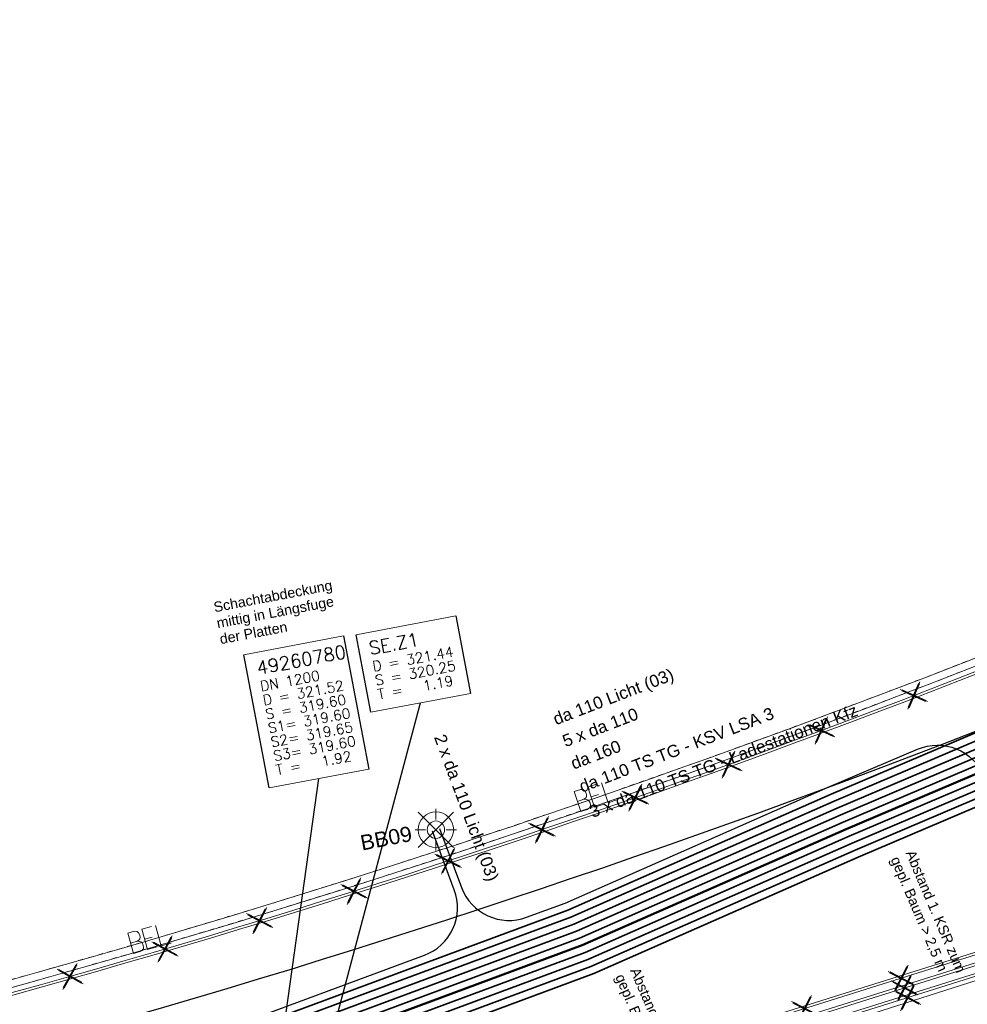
# Model space of a CAD drawing. Header units: metres. Extents: x -502 to 161, y -108 to 174.
# Tile 15 of 256: x -315 to -296, y -43 to -24. Entities that reach past the tile are written whole.
import ezdxf

# ---------------------------------------------------------------- set-up
doc = ezdxf.new("R2010")
doc.units = ezdxf.units.M
doc.header["$LTSCALE"] = 0.1
doc.linetypes.add('2-1', pattern=[0.17, 0.06, -0.025, 0.06, -0.025])
for name, color, linetype in [('BRI31-005.05-5p02-Koordinierung Lageplan 4. BA ZOB West 2022-06-15', 7, 'Continuous'), ('BRI31-005.06-5f07-Koordinierung Lageplan 4. BA ZOB Fernbusbahnh', 7, 'Continuous'), ('BRI31-005.07-5f08-Koordinierung Lageplan 4. BA Radstation - Seeterrasse 2023-05-31', 7, 'Continuous')]:
    doc.layers.add(name, color=color, linetype=linetype)
doc.styles.add('Arial', font='arial.ttf')
doc.styles.add('Txt', font='txt_____.ttf')

# ---------------------------------------------------------------- blocks, each defined once
blk = doc.blocks.new('WP_LP_1030')
at = {"color": 150, "linetype": 'Continuous', "lineweight": 9, "true_color": 0x007fff, "transparency": 33554687}
for p, q in [((0, 0.20412), (0, 0.40824)), ((0, 0.40824), (0, 0.20412)), ((-0.348452, 0.348458), (0.144332, -0.144332)), ((-0.144332, -0.144332), (0.348452, 0.348458)), ((0.144332, 0.144338), (0.348452, 0.348458)), ((-0.20412, 0), (-0.40824, 0)), ((-0.20412, 0), (-0.40824, 0)), ((0.20412, 0), (0.40824, 0)), ((-0.144332, -0.144332), (-0.348452, -0.348452)), ((-0.144332, -0.144332), (-0.348452, -0.348452)), ((0.144332, -0.144332), (0.348452, -0.348452)), ((0.144332, -0.144332), (0.348452, -0.348452)), ((0, -0.20412), (0, -0.40824)), ((0, -0.20412), (0, -0.40824))]:
    blk.add_line(p, q, dxfattribs=at)
at = {"color": 7, "linetype": 'Continuous', "lineweight": 20, "transparency": 33554687}
for radius in [0.35, 0.171323]:
    blk.add_circle((0, 0), radius, dxfattribs=at)
blk = doc.blocks.new('1016')
at = {"color": 7, "linetype": 'Continuous', "lineweight": 9, "transparency": 33554687}
for p, q in [((0.703072, 0.277444), (1.257444, -0.276928)), ((1.257444, 0.277444), (0.703072, -0.276928))]:
    blk.add_line(p, q, dxfattribs=at)
at = {"color": 2, "linetype": 'Continuous', "lineweight": 20, "true_color": 0xffff00, "transparency": 33554687}
for p, q in [((1.212401, 0.25319), (0.727326, -0.231885)), ((0.727326, 0.232401), (1.212401, -0.252674)), ((0.748114, 0.25319), (1.23319, -0.231885)), ((1.23319, 0.232401), (0.748114, -0.252674))]:
    blk.add_line(p, q, dxfattribs=at)
blk = doc.blocks.new('10011')
at = {"color": 190, "linetype": 'Continuous', "lineweight": 13, "true_color": 0x7f00ff, "transparency": 33554687}
for p, q in [((4.302568, 0.608018), (4.469535, 0.6081)), ((4.302568, 0.608018), (4.304235, 0.088154)), ((4.655568, 0.608018), (4.907582, 0.608142)), ((4.655568, 0.608018), (4.657235, 0.088154)), ((5.008568, 0.608018), (5.010235, 0.088154)), ((4.302693, 0.352595), (4.469661, 0.352677)), ((4.655694, 0.352595), (4.847467, 0.352689)), ((4.302824, 0.088154), (4.469791, 0.088236)), ((4.655824, 0.088154), (4.907837, 0.088278)), ((5.008823, 0.088154), (5.260838, 0.088278))]:
    blk.add_line(p, q, dxfattribs=at)
at = {"color": 190, "linetype": 'Continuous', "lineweight": 13, "true_color": 0x7f00ff, "transparency": 33554687, "flags": 128}
blk.add_lwpolyline([(4.469535, 0.6081), (4.530396, 0.585559), (4.557445, 0.540477), (4.569467, 0.480368), (4.566462, 0.43228), (4.546926, 0.393209), (4.513866, 0.367663), (4.469661, 0.352677), (4.531898, 0.330094), (4.573975, 0.298537), (4.585997, 0.238428), (4.581489, 0.182827), (4.567964, 0.136242), (4.52739, 0.103182), (4.469791, 0.088236)], dxfattribs=at)

msp = doc.modelspace()

# ---------------------------------------------------------------- linework, layer by layer
at = {"layer": 'BRI31-005.05-5p02-Koordinierung Lageplan 4. BA ZOB West 2022-06-15', "color": 255, "linetype": 'Continuous', "lineweight": 13, "transparency": 33554687, "flags": 128}
msp.add_lwpolyline([(-181.694, 38.893, 0.054139), (-198.436, 28.965), (-236.591, 0.344), (-264.067, -20.267), (-264.067, -20.267, -0.045833), (-278.968, -29.442), (-278.968, -29.442), (-281.731, -30.811), (-281.731, -30.811, -0.047348), (-316.383, -43.703), (-316.383, -43.703, 0.090587), (-332.98, -51.565, -0.025816), (-337.225, -54.294)], format="xyb", dxfattribs=at)
at = {"layer": 'BRI31-005.05-5p02-Koordinierung Lageplan 4. BA ZOB West 2022-06-15', "color": 3, "linetype": 'Continuous', "lineweight": 35, "true_color": 0x00ff00, "transparency": 33554687, "flags": 128}
for points in [[(-311.246, -44.722), (-303.635, -41.897), (-298.44, -39.61), (-284.995, -33.889), (-279.275, -31.193), (-270.813, -26.978, 0.095997), (-267.936, -24.775), (-267.936, -24.775, -0.065942), (-264.656, -21.936), (-264.656, -21.936, 0.025186), (-260.296, -18.745), (-255.338, -14.715, -0.005996), (-254.737, -14.238), (-254.737, -14.238, -0.059186), (-248.262, -10.355), (-248.262, -10.355, 0.078462), (-238.09, -3.711), (-238.09, -3.711, -0.100327), (-214.821, 10.085), (-214.821, 10.085), (-211.355, 9.429), (-205.872, 1.383)], [(-206.836, 1.2), (-211.889, 8.614), (-214.752, 9.156), (-214.752, 9.156, 0.099425), (-237.487, -4.379), (-237.487, -4.379, -0.078462), (-247.894, -11.176, 0.059186), (-254.186, -14.95, 0.005996), (-254.77, -15.413), (-259.729, -19.443, -0.025186), (-264.161, -22.688, 0.065942), (-267.263, -25.372, -0.095997), (-270.412, -27.784), (-278.882, -32.003), (-284.627, -34.71), (-298.083, -40.435), (-303.297, -42.731), (-310.925, -45.563), (-314.767, -47.655, 0.354166), (-315.247, -48.819), (-312.901, -56.696), (-312.901, -56.696, 0.16104), (-309.364, -61.769), (-309.364, -61.769)], [(-334.671, -54.314, 0.052535), (-330.789, -52.686, 0.033847), (-327.234, -50.409), (-327.234, -50.409, -0.085726), (-319.438, -46.484), (-319.438, -46.484), (-319.438, -46.484, -0.022981), (-317.1, -45.888), (-317.1, -45.888), (-311.335, -44.435), (-303.748, -41.619), (-298.56, -39.334), (-285.118, -33.615), (-279.406, -30.924), (-270.947, -26.71, 0.095997)], [(-270.88, -26.844), (-279.34, -31.058), (-285.056, -33.752), (-298.5, -39.472), (-303.692, -41.758), (-311.29, -44.579), (-318.172, -46.313, 0.012091), (-319.388, -46.651), (-319.388, -46.651, 0.085726), (-327.13, -50.549), (-327.13, -50.549), (-327.13, -50.549, -0.039693), (-330.726, -52.794), (-330.726, -52.794, -0.046683), (-334.649, -54.386)], [(-270.746, -27.112), (-279.21, -31.328), (-284.934, -34.026), (-298.381, -39.747), (-303.579, -42.036), (-311.201, -44.865), (-318.104, -46.606), (-318.104, -46.606, 0.01204), (-319.3, -46.938), (-319.3, -46.938), (-319.3, -46.938, 0.085726), (-326.951, -50.79), (-326.951, -50.79, -0.04835), (-330.613, -52.989, -0.038026), (-334.606, -54.529)], [(-334.584, -54.601), (-334.584, -54.601, 0.033761), (-330.557, -53.087), (-330.557, -53.087, 0.052622), (-326.862, -50.911), (-326.862, -50.911, -0.085726), (-319.257, -47.082), (-319.257, -47.082, -0.012035), (-318.068, -46.751), (-311.157, -45.009), (-303.523, -42.175), (-298.321, -39.885), (-284.872, -34.163), (-279.144, -31.463), (-270.679, -27.247, 0.095997)], [(-270.545, -27.515), (-279.013, -31.733), (-284.75, -34.437), (-298.202, -40.16), (-303.41, -42.453), (-311.05, -45.289), (-314.91, -47.392, 0.354166), (-315.534, -48.904), (-313.264, -56.528), (-313.264, -56.528, -0.235535), (-313.418, -57.408), (-313.418, -57.408, -0.167691), (-315.548, -58.874), (-316.82, -59.226)], [(-309.454, -61.889, -0.16104), (-313.045, -56.739), (-315.39, -48.861, -0.354166), (-314.838, -47.523), (-310.988, -45.426), (-303.354, -42.592), (-298.143, -40.298), (-284.688, -34.573), (-278.948, -31.868), (-270.479, -27.649)], [(-309.274, -61.649, -0.16104), (-312.757, -56.653), (-315.103, -48.775, -0.354041), (-314.695, -47.787), (-310.863, -45.7), (-303.241, -42.87), (-298.023, -40.573), (-284.565, -34.847), (-278.817, -32.138), (-270.345, -27.918)]]:
    msp.add_lwpolyline(points, format="xyb", dxfattribs=at)
at = {"layer": 'BRI31-005.05-5p02-Koordinierung Lageplan 4. BA ZOB West 2022-06-15', "color": 114, "linetype": 'Continuous', "lineweight": 18, "true_color": 0x00994c, "transparency": 33554687, "flags": 128}
for points in [[(-413.89, -82.119), (-380.577, -70.144), (-376.207, -68.576), (-344.236, -57.784), (-318.27, -49.558), (-311.477, -47.405), (-273.376, -35.43), (-251.136, -28.083), (-229.503, -20.765)], [(-413.818, -82.306), (-376.141, -68.765), (-344.174, -57.975), (-318.22, -49.752), (-311.417, -47.596), (-273.313, -35.619), (-251.072, -28.273), (-229.439, -20.954)], [(-413.747, -82.493), (-376.075, -68.954), (-344.111, -58.165), (-318.16, -49.942), (-311.357, -47.787), (-273.253, -35.81), (-251.008, -28.462), (-229.375, -21.144)]]:
    msp.add_lwpolyline(points, dxfattribs=at)
at = {"layer": 'BRI31-005.05-5p02-Koordinierung Lageplan 4. BA ZOB West 2022-06-15', "color": 255, "linetype": 'Continuous', "lineweight": 13, "transparency": 33554687, "flags": 128}
for points in [[(-229.487, -20.812), (-251.12, -28.131), (-273.36, -35.477), (-311.462, -47.453), (-318.255, -49.605), (-344.22, -57.832), (-376.19, -68.624), (-413.872, -82.166)], [(-229.423, -21.002), (-251.056, -28.32), (-273.297, -35.667), (-311.402, -47.644), (-318.205, -49.799), (-344.158, -58.022), (-376.125, -68.812), (-413.801, -82.353)], [(-229.359, -21.191), (-250.992, -28.51), (-273.238, -35.858), (-311.342, -47.835), (-318.145, -49.99), (-344.096, -58.212), (-376.059, -69.001), (-413.729, -82.54)]]:
    msp.add_lwpolyline(points, dxfattribs=at)
at = {"layer": 'BRI31-005.06-5f07-Koordinierung Lageplan 4. BA ZOB Fernbusbahnh', "color": 150, "linetype": 'Continuous', "lineweight": 25, "true_color": 0x007fff, "transparency": 33554687}
for p, q in [((-309.883, -49.613), (-306.654, -37.533)), ((-310.587, -52.823), (-308.66, -39.025))]:
    msp.add_line(p, q, dxfattribs=at)
at = {"layer": 'BRI31-005.06-5f07-Koordinierung Lageplan 4. BA ZOB Fernbusbahnh', "color": 7, "linetype": 'Continuous', "lineweight": 18, "transparency": 33554687, "flags": 128}
for points in [[(-307.926, -36.193), (-305.961, -35.82), (-305.672, -37.347), (-307.637, -37.72), (-307.926, -36.193)], [(-310.14, -36.584), (-308.175, -36.211), (-307.677, -38.838), (-309.642, -39.211), (-310.14, -36.584)]]:
    msp.add_lwpolyline(points, dxfattribs=at)
at = {"layer": 'BRI31-005.06-5f07-Koordinierung Lageplan 4. BA ZOB Fernbusbahnh', "color": 150, "linetype": 'Continuous', "lineweight": 25, "true_color": 0x007fff, "transparency": 33554687, "flags": 128}
for points in [[(-307.926, -36.193), (-305.961, -35.82), (-305.672, -37.347), (-307.637, -37.72), (-307.926, -36.193)], [(-310.14, -36.584), (-308.175, -36.211), (-307.677, -38.838), (-309.642, -39.211), (-310.14, -36.584)]]:
    msp.add_lwpolyline(points, dxfattribs=at)
at = {"layer": 'BRI31-005.06-5f07-Koordinierung Lageplan 4. BA ZOB Fernbusbahnh', "color": 190, "linetype": 'Continuous', "lineweight": 30, "true_color": 0x7f00ff, "transparency": 33554687, "flags": 128}
for points in [[(-304.563, -41.761), (-303.805, -41.48), (-298.619, -39.197), (-296.856, -38.446), (-296.856, -38.446, -0.41396), (-295.545, -38.974), (-295.545, -38.974), (-294.393, -41.676)], [(-306.579, -42.509, 0.414347), (-305.989, -41.223), (-306.422, -40.061)], [(-306.281, -40.008), (-305.848, -41.172, 0.41408), (-304.563, -41.761)], [(-312.771, -48.201), (-313.492, -45.916), (-313.492, -45.916, -0.431516), (-312.783, -44.645), (-312.783, -44.645), (-311.38, -44.292), (-306.579, -42.509)]]:
    msp.add_lwpolyline(points, format="xyb", dxfattribs=at)
at = {"layer": 'BRI31-005.07-5f08-Koordinierung Lageplan 4. BA Radstation - Seeterrasse 2023-05-31', "color": 7, "linetype": '2-1', "lineweight": 13, "transparency": 33554687, "flags": 128}
for points in [[(-337.053, -53.906), (-337.053, -53.906, 0.024076), (-333.124, -51.36), (-333.124, -51.36, -0.090571), (-316.448, -43.461, 0.047347), (-281.841, -30.587), (-279.077, -29.218, 0.045809), (-264.224, -20.071), (-198.594, 29.158, -0.054812), (-181.586, 39.217), (-181.586, 39.217, -0.038475), (-159.177, 47.336), (-159.177, 47.336, 0.039395), (-137.757, 55.141), (-137.192, 55.4), (-137.192, 55.4, 0.064343), (-127.446, 61.52), (-127.446, 61.52), (-122.571, 65.536, -0.170872), (-88.33, 78.059), (-82.282, 78.436), (-80.567, 79.709), (-70.98, 86.821), (-68.555, 87.666)], [(-337.053, -53.906), (-337.053, -53.906, 0.024076), (-333.124, -51.36), (-333.124, -51.36, -0.090571), (-316.448, -43.461, 0.047347), (-281.841, -30.587), (-279.077, -29.218, 0.045809), (-264.224, -20.071), (-198.594, 29.158, -0.054812), (-181.586, 39.217), (-181.586, 39.217, -0.038475), (-159.177, 47.336), (-159.177, 47.336, 0.039395), (-137.757, 55.141), (-137.192, 55.4), (-137.192, 55.4, 0.064343), (-127.446, 61.52), (-127.446, 61.52), (-122.571, 65.536, -0.170872), (-88.33, 78.059), (-82.282, 78.436), (-80.567, 79.709), (-70.98, 86.821), (-68.555, 87.666)], [(-336.978, -54.036), (-336.978, -54.036, 0.024076), (-333.036, -51.482), (-333.036, -51.482, -0.090571), (-316.409, -43.606), (-316.409, -43.606, 0.047348), (-281.775, -30.721), (-281.775, -30.721), (-279.011, -29.352, 0.045809), (-264.134, -20.191), (-198.504, 29.038), (-198.504, 29.038, -0.054812), (-181.524, 39.08), (-181.524, 39.08, -0.038475), (-159.137, 47.192), (-159.137, 47.192, 0.039395), (-137.695, 55.004), (-137.695, 55.004), (-137.129, 55.264, 0.064344), (-127.35, 61.405), (-122.476, 65.42), (-122.476, 65.42, -0.17089), (-88.325, 77.909), (-88.325, 77.909), (-82.228, 78.289), (-80.478, 79.588), (-70.909, 86.687), (-68.561, 87.506)], [(-336.978, -54.036), (-336.978, -54.036, 0.024076), (-333.036, -51.482), (-333.036, -51.482, -0.090571), (-316.409, -43.606), (-316.409, -43.606, 0.047348), (-281.775, -30.721), (-281.775, -30.721), (-279.011, -29.352, 0.045809), (-264.134, -20.191), (-198.504, 29.038), (-198.504, 29.038, -0.054812), (-181.524, 39.08), (-181.524, 39.08, -0.038475), (-159.137, 47.192), (-159.137, 47.192, 0.039395), (-137.695, 55.004), (-137.695, 55.004), (-137.129, 55.264, 0.064344), (-127.35, 61.405), (-122.476, 65.42), (-122.476, 65.42, -0.17089), (-88.325, 77.909), (-88.325, 77.909), (-82.228, 78.289), (-80.478, 79.588), (-70.909, 86.687), (-68.561, 87.506)]]:
    msp.add_lwpolyline(points, format="xyb", dxfattribs=at)

# ---------------------------------------------------------------- block references
at = {"layer": 'BRI31-005.06-5f07-Koordinierung Lageplan 4. BA ZOB Fernbusbahnh', "color": 7, "transparency": 33554687}
for name, p, xscale, yscale, zscale, rotation in [('1016', (-296.243, -37.124), 0.75, 0.75, 0.75, 201.1930252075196), ('1016', (-298.063, -37.82), 0.75, 0.75, 0.75, 200.6223266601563), ('1016', (-299.891, -38.497), 0.75, 0.75, 0.75, 200.0516143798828), ('10011', (-306.749, -40.804), 0.800000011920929, 0.800000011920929, 0.800000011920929, 17.93227615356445), ('1016', (-301.725, -39.156), 0.75, 0.75, 0.75, 199.4809158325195), ('1016', (-303.565, -39.797), 0.75, 0.75, 0.75, 198.9102172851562), ('1016', (-305.412, -40.419), 0.75, 0.75, 0.75, 198.339518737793), ('1016', (-307.265, -41.023), 0.75, 0.75, 0.75, 197.7688201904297), ('1016', (-309.123, -41.609), 0.75, 0.75, 0.75, 197.1981079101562), ('10011', (-315.617, -43.444), 0.800000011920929, 0.800000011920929, 0.800000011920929, 15.22167263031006), ('1016', (-310.988, -42.175), 0.75, 0.75, 0.75, 196.627409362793), ('1016', (-312.858, -42.724), 0.75, 0.75, 0.75, 196.0567108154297), ('1016', (-296.473, -42.742), 0.75, 0.75, 0.75, 197.4486373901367), ('1016', (-296.411, -42.932), 0.75, 0.75, 0.75, 197.448664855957), ('1016', (-296.351, -43.123), 0.75, 0.75, 0.75, 197.4486785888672), ('1016', (-298.378, -43.34), 0.75, 0.75, 0.75, 197.4486373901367)]:
    msp.add_blockref(name, p, dxfattribs=dict(at, xscale=xscale, yscale=yscale, zscale=zscale, rotation=rotation))
msp.add_blockref('WP_LP_1030', (-306.351, -40.034), dxfattribs=at)

# ---------------------------------------------------------------- texts
at = {"layer": 'BRI31-005.06-5f07-Koordinierung Lageplan 4. BA ZOB Fernbusbahnh', "color": 1, "true_color": 0xff0000, "transparency": 33554687, "char_height": 0.2, "attachment_point": 1, "line_spacing_factor": 0.25, "style": 'Arial'}
for s, insert, rotation in [('Schachtabdeckung', (-310.751, -35.552), 10.7454), ('Schachtabdeckung', (-310.751, -35.552), 10.7454), ('mittig in Längsfuge', (-310.691, -35.866), 10.7454), ('mittig in Längsfuge', (-310.691, -35.866), 10.7454), ('der Platten', (-310.631, -36.181), 10.7454), ('Abstand 1. KSR zum', (-296.911, -40.413), 293.0481), ('gepl. Baum > 2,5 m', (-297.206, -40.539), 293.0481), ('gepl. Baum > 2,5 m', (-302.636, -42.855), 293.0481), ('Abstand 1. KSR zum', (-302.341, -42.73), 293.0481)]:
    msp.add_mtext(s, dxfattribs=dict(at, insert=insert, rotation=rotation))
at = {"layer": 'BRI31-005.06-5f07-Koordinierung Lageplan 4. BA ZOB Fernbusbahnh', "color": 150, "true_color": 0x007fff, "transparency": 33554687, "attachment_point": 1, "rotation": 10.737, "line_spacing_factor": 0.25, "style": 'Txt'}
for s, insert, char_height in [('SE.Z1', (-307.693, -36.333), 0.26), ('49260780', (-309.907, -36.724), 0.26), ('D = 321.44', (-307.619, -36.72), 0.2), ('S = 320.25', (-307.567, -36.996), 0.2), ('DN 1200', (-309.833, -37.111), 0.2), ('T =   1.19', (-307.515, -37.271), 0.2), ('D = 321.52', (-309.781, -37.387), 0.2), ('S = 319.60', (-309.729, -37.662), 0.2), ('S1= 319.60', (-309.677, -37.937), 0.2), ('S2= 319.65', (-309.625, -38.212), 0.2), ('S3= 319.60', (-309.572, -38.487), 0.2), ('T =   1.92', (-309.52, -38.762), 0.2)]:
    msp.add_mtext(s, dxfattribs=dict(at, insert=insert, char_height=char_height))
at = {"layer": 'BRI31-005.06-5f07-Koordinierung Lageplan 4. BA ZOB Fernbusbahnh', "color": 190, "true_color": 0x7f00ff, "transparency": 33554687, "attachment_point": 1, "line_spacing_factor": 0.25, "style": 'Arial'}
for s, insert, char_height, rotation in [('da 110 Licht (03)', (-304.07, -37.752), 0.24, 21.106), ('2 x da 110 Licht (03)', (-306.167, -38.126), 0.24, 290.3921), ('BB09', (-307.865, -40.152), 0.3, 10.9801)]:
    msp.add_mtext(s, dxfattribs=dict(at, insert=insert, char_height=char_height, rotation=rotation))
at = {"layer": 'BRI31-005.06-5f07-Koordinierung Lageplan 4. BA ZOB Fernbusbahnh', "color": 251, "true_color": 0x5b5b5b, "transparency": 33554687, "char_height": 0.24, "attachment_point": 1, "rotation": 21.106, "line_spacing_factor": 0.25, "style": 'Arial'}
for s, insert in [('5 x da 110', (-303.884, -38.186)), ('da 160', (-303.721, -38.627))]:
    msp.add_mtext(s, dxfattribs=dict(at, insert=insert))
at = {"layer": 'BRI31-005.06-5f07-Koordinierung Lageplan 4. BA ZOB Fernbusbahnh', "color": 7, "transparency": 33554687, "char_height": 0.24, "attachment_point": 1, "rotation": 21.106, "line_spacing_factor": 0.25, "style": 'Arial'}
for s, insert in [('3 x da 110 TS TG - Ladestationen Kfz', (-303.349, -39.58)), ('da 110 TS TG - KSV LSA 3', (-303.556, -39.082))]:
    msp.add_mtext(s, dxfattribs=dict(at, insert=insert))

# ---------------------------------------------------------------- next in the draw order: wipeouts: each hides what was drawn before it
at = {"color": 255, "linetype": 'Continuous', "lineweight": 5, "transparency": 33554687}
msp.add_wipeout([(-310.14, -36.584), (-308.175, -36.211), (-307.677, -38.838), (-309.642, -39.211)], dxfattribs=at).dxf.layer = 'BRI31-005.06-5f07-Koordinierung Lageplan 4. BA ZOB Fernbusbahnh'

# ---------------------------------------------------------------- next in the draw order: linework, layer by layer
at = {"layer": 'BRI31-005.06-5f07-Koordinierung Lageplan 4. BA ZOB Fernbusbahnh', "color": 150, "linetype": 'Continuous', "lineweight": 20, "true_color": 0x007fff, "transparency": 33554687}
msp.add_line((-310.587, -52.823), (-308.66, -39.025), dxfattribs=at)

# ---------------------------------------------------------------- next in the draw order: texts
at = {"layer": 'BRI31-005.06-5f07-Koordinierung Lageplan 4. BA ZOB Fernbusbahnh', "color": 1, "true_color": 0xff0000, "transparency": 33554687, "insert": (-310.631, -36.181), "char_height": 0.2, "attachment_point": 1, "rotation": 10.7454, "line_spacing_factor": 0.25, "style": 'Arial'}
msp.add_mtext('der Platten', dxfattribs=at)
at = {"layer": 'BRI31-005.06-5f07-Koordinierung Lageplan 4. BA ZOB Fernbusbahnh', "color": 150, "true_color": 0x007fff, "transparency": 33554687, "attachment_point": 1, "rotation": 10.737, "line_spacing_factor": 0.25, "style": 'Txt'}
for s, insert, char_height in [('49260780', (-309.907, -36.724), 0.26), ('DN 1200', (-309.833, -37.111), 0.2), ('D = 321.52', (-309.781, -37.387), 0.2), ('S = 319.60', (-309.729, -37.662), 0.2), ('S1= 319.60', (-309.677, -37.937), 0.2), ('S2= 319.65', (-309.625, -38.212), 0.2), ('S3= 319.60', (-309.572, -38.487), 0.2), ('T =   1.92', (-309.52, -38.762), 0.2)]:
    msp.add_mtext(s, dxfattribs=dict(at, insert=insert, char_height=char_height))

# ---------------------------------------------------------------- next in the draw order: wipeouts: each hides what was drawn before it
at = {"color": 255, "linetype": 'Continuous', "lineweight": 5, "transparency": 33554687}
msp.add_wipeout([(-307.926, -36.193), (-305.961, -35.82), (-305.672, -37.347), (-307.637, -37.72)], dxfattribs=at).dxf.layer = 'BRI31-005.06-5f07-Koordinierung Lageplan 4. BA ZOB Fernbusbahnh'

# ---------------------------------------------------------------- next in the draw order: linework, layer by layer
at = {"layer": 'BRI31-005.06-5f07-Koordinierung Lageplan 4. BA ZOB Fernbusbahnh', "color": 150, "linetype": 'Continuous', "lineweight": 20, "true_color": 0x007fff, "transparency": 33554687}
msp.add_line((-309.883, -49.613), (-306.654, -37.533), dxfattribs=at)
at = {"layer": 'BRI31-005.06-5f07-Koordinierung Lageplan 4. BA ZOB Fernbusbahnh', "color": 7, "linetype": 'Continuous', "lineweight": 13, "transparency": 33554687, "flags": 128}
for points in [[(-337.053, -53.906), (-337.053, -53.906, 0.024076), (-333.124, -51.36), (-333.124, -51.36, -0.090571), (-316.448, -43.461, 0.047347), (-281.841, -30.587), (-279.077, -29.218, 0.045809), (-264.224, -20.071), (-198.594, 29.158, -0.054812), (-181.586, 39.217), (-181.586, 39.217, -0.038475), (-159.177, 47.336), (-159.177, 47.336, 0.039395), (-137.757, 55.141), (-137.192, 55.4), (-137.192, 55.4, 0.064343), (-127.446, 61.52), (-127.446, 61.52), (-122.571, 65.536, -0.170872), (-88.33, 78.059), (-82.282, 78.436), (-80.567, 79.709), (-70.98, 86.821), (-68.555, 87.666)], [(-336.978, -54.036), (-336.978, -54.036, 0.024076), (-333.036, -51.482), (-333.036, -51.482, -0.090571), (-316.409, -43.606), (-316.409, -43.606, 0.047348), (-281.775, -30.721), (-281.775, -30.721), (-279.011, -29.352, 0.045809), (-264.134, -20.191)]]:
    msp.add_lwpolyline(points, format="xyb", dxfattribs=at)
at = {"layer": 'BRI31-005.06-5f07-Koordinierung Lageplan 4. BA ZOB Fernbusbahnh', "color": 255, "linetype": 'Continuous', "lineweight": 9, "transparency": 33554687, "flags": 128}
msp.add_lwpolyline([(-181.694, 38.893, 0.054139), (-198.436, 28.965), (-236.591, 0.344), (-264.067, -20.267), (-264.067, -20.267, -0.045833), (-278.968, -29.442), (-278.968, -29.442), (-281.731, -30.811), (-281.731, -30.811, -0.047348), (-316.383, -43.703), (-316.383, -43.703, 0.090587), (-332.98, -51.565, -0.025816), (-337.225, -54.294)], format="xyb", dxfattribs=at)
at = {"layer": 'BRI31-005.06-5f07-Koordinierung Lageplan 4. BA ZOB Fernbusbahnh', "color": 190, "linetype": 'Continuous', "lineweight": 13, "true_color": 0x7f00ff, "transparency": 33554687, "flags": 128}
msp.add_lwpolyline([(-337.2, -54.337, 0.025831), (-332.949, -51.604, -0.090589), (-316.367, -43.75), (-316.367, -43.75, 0.047344), (-281.709, -30.856), (-281.709, -30.856), (-278.944, -29.487), (-278.944, -29.487, 0.045829), (-264.037, -20.307), (-264.037, -20.307), (-198.414, 28.918, -0.054812), (-181.463, 38.943)], format="xyb", dxfattribs=at)
at = {"layer": 'BRI31-005.06-5f07-Koordinierung Lageplan 4. BA ZOB Fernbusbahnh', "color": 3, "linetype": 'Continuous', "lineweight": 30, "true_color": 0x00ff00, "transparency": 33554687, "flags": 128}
for points in [[(-311.246, -44.722), (-303.635, -41.897), (-298.44, -39.61), (-284.995, -33.889), (-279.275, -31.193), (-270.813, -26.978, 0.095997), (-267.936, -24.775), (-267.936, -24.775, -0.065942), (-264.656, -21.936), (-264.656, -21.936, 0.025186), (-260.296, -18.745), (-255.338, -14.715, -0.005996), (-254.737, -14.238), (-254.737, -14.238, -0.059186), (-248.262, -10.355), (-248.262, -10.355, 0.078462), (-238.09, -3.711), (-238.09, -3.711, -0.100327), (-214.821, 10.085), (-214.821, 10.085), (-211.355, 9.429), (-205.872, 1.383)], [(-206.836, 1.2), (-211.889, 8.614), (-214.752, 9.156), (-214.752, 9.156, 0.099425), (-237.487, -4.379), (-237.487, -4.379, -0.078462), (-247.894, -11.176, 0.059186), (-254.186, -14.95, 0.005996), (-254.77, -15.413), (-259.729, -19.443, -0.025186), (-264.161, -22.688, 0.065942), (-267.263, -25.372, -0.095997), (-270.412, -27.784), (-278.882, -32.003), (-284.627, -34.71), (-298.083, -40.435), (-303.297, -42.731), (-310.925, -45.563), (-314.767, -47.655, 0.354166), (-315.247, -48.819), (-312.901, -56.696, 0.103821), (-310.974, -60.254)], [(-309.821, -45.313), (-303.241, -42.87), (-298.023, -40.573), (-284.565, -34.847), (-278.817, -32.138), (-270.345, -27.918), (-270.345, -27.918, 0.095997), (-267.151, -25.472), (-267.151, -25.472), (-267.151, -25.472, -0.065941), (-264.079, -22.814), (-264.079, -22.814), (-264.079, -22.814, 0.025186), (-259.634, -19.56), (-259.634, -19.56), (-254.676, -15.53, -0.005996), (-254.094, -15.069, -0.059186), (-247.832, -11.313, 0.078462), (-237.386, -4.49), (-237.386, -4.49, -0.099273), (-214.74, 9.001), (-214.74, 9.001), (-211.978, 8.478), (-206.997, 1.169)], [(-334.671, -54.314, 0.052535), (-330.789, -52.686, 0.033847), (-327.234, -50.409), (-327.234, -50.409, -0.085726), (-319.438, -46.484), (-319.438, -46.484), (-319.438, -46.484, -0.022981), (-317.1, -45.888), (-317.1, -45.888), (-311.335, -44.435), (-303.748, -41.619), (-298.56, -39.334), (-285.118, -33.615), (-279.406, -30.924), (-270.947, -26.71, 0.095997)], [(-270.88, -26.844), (-279.34, -31.058), (-285.056, -33.752), (-298.5, -39.472), (-303.692, -41.758), (-311.29, -44.579), (-318.172, -46.313, 0.012091), (-319.388, -46.651), (-319.388, -46.651, 0.085726), (-327.13, -50.549), (-327.13, -50.549), (-327.13, -50.549, -0.039693), (-330.726, -52.794), (-330.726, -52.794, -0.046683), (-334.649, -54.386)], [(-270.746, -27.112), (-279.21, -31.328), (-284.934, -34.026), (-298.381, -39.747), (-303.579, -42.036), (-311.201, -44.865), (-318.104, -46.606), (-318.104, -46.606, 0.01204), (-319.3, -46.938), (-319.3, -46.938), (-319.3, -46.938, 0.085726), (-326.951, -50.79), (-326.951, -50.79, -0.04835), (-330.613, -52.989, -0.038026), (-334.606, -54.529)], [(-334.584, -54.601), (-334.584, -54.601, 0.033761), (-330.557, -53.087), (-330.557, -53.087, 0.052622), (-326.862, -50.911), (-326.862, -50.911, -0.085726), (-319.257, -47.082), (-319.257, -47.082, -0.012035), (-318.068, -46.751), (-311.157, -45.009), (-303.523, -42.175), (-298.321, -39.885), (-284.872, -34.163), (-279.144, -31.463), (-270.679, -27.247, 0.095997)], [(-270.545, -27.515), (-279.013, -31.733), (-284.75, -34.437), (-298.202, -40.16), (-303.41, -42.453), (-311.05, -45.289), (-314.91, -47.392, 0.354166), (-315.534, -48.904), (-313.264, -56.528), (-313.264, -56.528, -0.235535), (-313.418, -57.408), (-313.418, -57.408, -0.167691), (-315.548, -58.874), (-316.82, -59.226)], [(-311.088, -60.351, -0.103821), (-313.045, -56.739), (-315.39, -48.861, -0.354166), (-314.838, -47.523), (-310.988, -45.426), (-303.354, -42.592), (-298.143, -40.298), (-284.688, -34.573), (-278.948, -31.868), (-270.479, -27.649)]]:
    msp.add_lwpolyline(points, format="xyb", dxfattribs=at)
at = {"layer": 'BRI31-005.06-5f07-Koordinierung Lageplan 4. BA ZOB Fernbusbahnh', "color": 255, "linetype": 'Continuous', "lineweight": 9, "transparency": 33554687, "flags": 128}
for points in [[(-229.487, -20.812), (-251.12, -28.131), (-273.36, -35.477), (-311.462, -47.453), (-318.255, -49.605), (-344.22, -57.832), (-376.19, -68.624), (-413.872, -82.166)], [(-229.423, -21.002), (-251.056, -28.32), (-273.297, -35.667), (-311.402, -47.644), (-318.205, -49.799), (-344.158, -58.022), (-376.125, -68.812), (-413.801, -82.353)], [(-229.359, -21.191), (-250.992, -28.51), (-273.238, -35.858), (-311.342, -47.835), (-318.145, -49.99), (-344.096, -58.212), (-376.059, -69.001), (-413.729, -82.54)]]:
    msp.add_lwpolyline(points, dxfattribs=at)
at = {"layer": 'BRI31-005.06-5f07-Koordinierung Lageplan 4. BA ZOB Fernbusbahnh', "color": 114, "linetype": 'Continuous', "lineweight": 13, "true_color": 0x00994c, "transparency": 33554687, "flags": 128}
for points in [[(-413.818, -82.306), (-376.141, -68.765), (-344.174, -57.975), (-318.22, -49.752), (-311.417, -47.596), (-273.313, -35.619), (-251.072, -28.273), (-229.439, -20.954)], [(-413.747, -82.493), (-376.075, -68.954), (-344.111, -58.165), (-318.16, -49.942), (-311.357, -47.787), (-273.253, -35.81), (-251.008, -28.462), (-229.375, -21.144)]]:
    msp.add_lwpolyline(points, dxfattribs=at)
at = {"layer": 'BRI31-005.06-5f07-Koordinierung Lageplan 4. BA ZOB Fernbusbahnh', "color": 1, "linetype": 'Continuous', "lineweight": 50, "true_color": 0xff0000, "transparency": 33554687, "flags": 128}
msp.add_lwpolyline([(-427.4, -82.95, -0.018874), (-409.249, -78.044, 0.02622), (-383.972, -70.811), (-382.148, -69.576, -0.000311), (-380.73, -69.086), (-378.526, -68.931, -0.009586), (-334.532, -54.774, 0.020339), (-332.488, -54.067, 0.013412), (-330.495, -53.224), (-330.495, -53.224, 0.052622), (-326.773, -51.031), (-326.773, -51.031), (-326.773, -51.031, -0.085726), (-319.213, -47.225), (-319.213, -47.225), (-319.213, -47.225, -0.012068), (-318.028, -46.896), (-318.028, -46.896), (-311.112, -45.152), (-303.466, -42.314), (-298.262, -40.023), (-284.811, -34.3), (-279.079, -31.598), (-270.612, -27.381)], format="xyb", dxfattribs=at)
at = {"layer": 'BRI31-005.06-5f07-Koordinierung Lageplan 4. BA ZOB Fernbusbahnh', "color": 7, "linetype": 'Continuous', "lineweight": 30, "transparency": 33554687, "flags": 128}
msp.add_lwpolyline([(-277.432, -29.901), (-277.432, -29.901, -0.052775), (-316.093, -44.764), (-316.093, -44.764)], format="xyb", dxfattribs=at)
at = {"layer": 'BRI31-005.06-5f07-Koordinierung Lageplan 4. BA ZOB Fernbusbahnh', "color": 7, "linetype": 'Continuous', "lineweight": 13, "transparency": 33554687, "flags": 128}
for points in [[(-307.926, -36.193), (-305.961, -35.82), (-305.672, -37.347), (-307.637, -37.72), (-307.926, -36.193)], [(-310.14, -36.584), (-308.175, -36.211), (-307.677, -38.838), (-309.642, -39.211), (-310.14, -36.584)]]:
    msp.add_lwpolyline(points, dxfattribs=at)
at = {"layer": 'BRI31-005.06-5f07-Koordinierung Lageplan 4. BA ZOB Fernbusbahnh', "color": 150, "linetype": 'Continuous', "lineweight": 20, "true_color": 0x007fff, "transparency": 33554687, "flags": 128}
for points in [[(-307.926, -36.193), (-305.961, -35.82), (-305.672, -37.347), (-307.637, -37.72), (-307.926, -36.193)], [(-310.14, -36.584), (-308.175, -36.211), (-307.677, -38.838), (-309.642, -39.211), (-310.14, -36.584)]]:
    msp.add_lwpolyline(points, dxfattribs=at)
at = {"layer": 'BRI31-005.06-5f07-Koordinierung Lageplan 4. BA ZOB Fernbusbahnh', "color": 114, "linetype": 'Continuous', "lineweight": 13, "true_color": 0x00994c, "transparency": 33554687}
msp.add_polyline3d([(-413.89, -82.119, 0), (-380.577, -70.144, 0), (-376.207, -68.576, 0), (-344.236, -57.784, 0), (-318.27, -49.558, 0), (-311.477, -47.405, 0), (-273.376, -35.43, 0), (-251.136, -28.083, 0), (-229.503, -20.765, 0)], dxfattribs=at)
at = {"layer": 'BRI31-005.06-5f07-Koordinierung Lageplan 4. BA ZOB Fernbusbahnh', "color": 7, "linetype": 'Continuous', "lineweight": 13, "transparency": 33554687}
msp.add_polyline3d([(-237.241, -24.247, 321.376), (-251.108, -28.727, 321.416), (-263.552, -32.704, 321.384), (-273.289, -35.832, 321.414), (-288.129, -40.587, 321.418), (-304.156, -45.706, 321.405), (-318.936, -50.376, 321.453)], dxfattribs=at)

# ---------------------------------------------------------------- next in the draw order: texts
at = {"layer": 'BRI31-005.06-5f07-Koordinierung Lageplan 4. BA ZOB Fernbusbahnh', "color": 150, "true_color": 0x007fff, "transparency": 33554687, "attachment_point": 1, "rotation": 10.737, "line_spacing_factor": 0.25, "style": 'Txt'}
for s, insert, char_height in [('SE.Z1', (-307.693, -36.333), 0.26), ('D = 321.44', (-307.619, -36.72), 0.2), ('S = 320.25', (-307.567, -36.996), 0.2), ('T =   1.19', (-307.515, -37.271), 0.2)]:
    msp.add_mtext(s, dxfattribs=dict(at, insert=insert, char_height=char_height))

doc.saveas('drawing.dxf')
